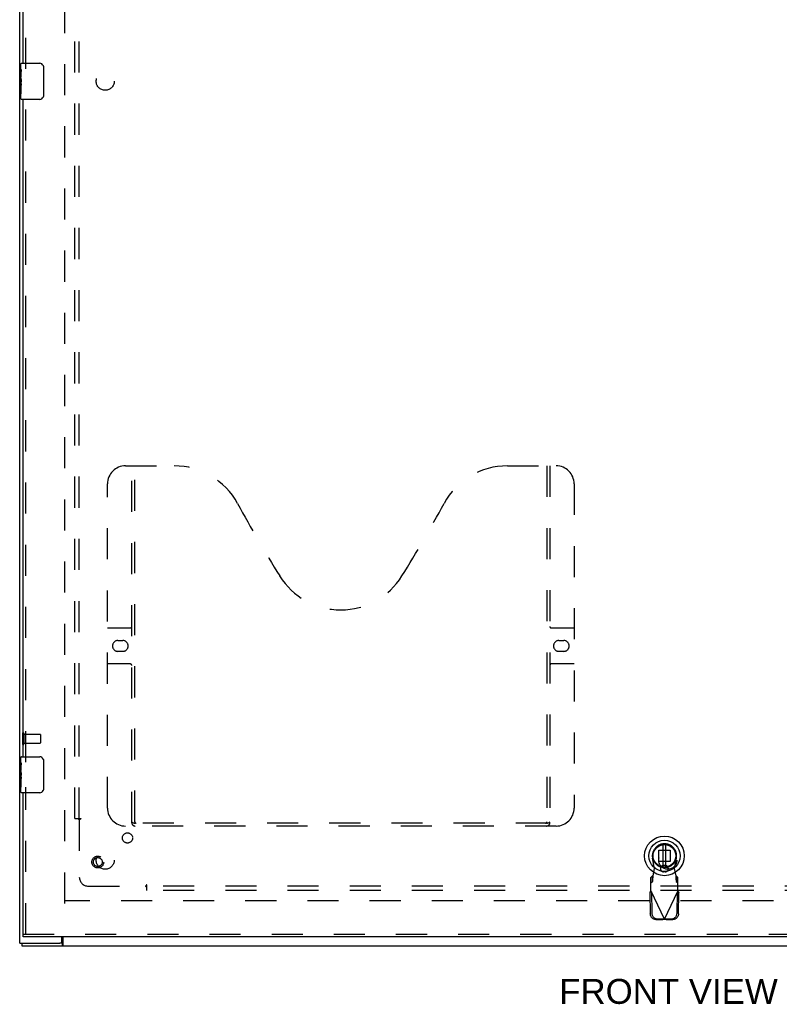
# Model space of a CAD drawing. Header units: inches. Extents: x 0 to 157, y 0 to 102.
# Tile 3 of 9: x 37 to 58, y 27 to 54. Entities that reach past the tile are written whole.
import ezdxf

# ---------------------------------------------------------------- set-up
doc = ezdxf.new("R2010")
doc.units = ezdxf.units.IN
doc.header["$LTSCALE"] = 8.630769
doc.header["$MEASUREMENT"] = 0
doc.linetypes.add('HIDDEN', pattern=[0.2, 0.1, -0.1])
doc.layers.get('0').update_dxf_attribs({"linetype": 'CONTINUOUS'})
for name, color, linetype in [('DEFAULT_2', 8, 'HIDDEN'), ('DIMENSIONS', 7, 'CONTINUOUS'), ('DOOR_ASSEMBLY', 7, 'CONTINUOUS'), ('SUBPANEL', 7, 'CONTINUOUS')]:
    doc.layers.add(name, color=color, linetype=linetype)
doc.styles.get("Standard").update_dxf_attribs({"font": 'arial.ttf'})

msp = doc.modelspace()

# ---------------------------------------------------------------- linework, layer by layer
at = {"color": 3, "linetype": 'Continuous'}
for p, q in [((36.591, 28.481), (36.591, 76.331)), ((36.591, 28.481), (37.706, 28.481)), ((37.766, 28.541), (37.766, 28.656)), ((37.793, 28.656), (37.793, 28.437)), ((36.654, 28.406), (72.528, 28.406))]:
    msp.add_line(p, q, dxfattribs=at)
at = {"color": 7, "linetype": 'Continuous'}
for p, q in [((36.654, 28.481), (36.654, 28.406)), ((37.768, 28.481), (37.706, 28.481)), ((37.768, 28.481), (37.768, 28.406))]:
    msp.add_line(p, q, dxfattribs=at)
for points in [[(37.777, 28.485), (37.776, 28.484), (37.774, 28.484), (37.773, 28.483), (37.772, 28.482), (37.771, 28.481), (37.77, 28.481), (37.769, 28.481), (37.768, 28.481)], [(37.793, 28.492), (37.792, 28.492), (37.791, 28.492), (37.79, 28.492), (37.789, 28.492), (37.787, 28.492), (37.786, 28.492), (37.785, 28.491), (37.784, 28.491), (37.782, 28.49), (37.781, 28.489), (37.78, 28.488), (37.779, 28.487), (37.777, 28.485)]]:
    msp.add_lwpolyline(points, dxfattribs=at)
at = {"color": 3, "linetype": 'Continuous'}
msp.add_lwpolyline([(37.793, 28.437), (37.792, 28.435), (37.79, 28.433), (37.789, 28.431), (37.788, 28.429), (37.786, 28.427), (37.785, 28.425), (37.784, 28.422), (37.783, 28.42), (37.781, 28.418), (37.78, 28.416), (37.779, 28.414), (37.778, 28.412), (37.776, 28.41), (37.775, 28.409), (37.773, 28.408), (37.772, 28.407), (37.771, 28.406), (37.77, 28.406), (37.769, 28.406), (37.768, 28.406)], dxfattribs=at)
msp.add_arc((37.706, 28.541), 0.06, 270, 360, dxfattribs=at)
at = {"layer": 'DEFAULT_2', "color": 8, "linetype": 'HIDDEN'}
for p, q in [((37.841, 29.581), (37.841, 75.231)), ((36.666, 34.298), (36.666, 34.014)), ((36.709, 34.298), (36.709, 34.014)), ((36.709, 34.28), (37.156, 34.28)), ((37.166, 34.27), (37.166, 34.042)), ((36.709, 34.032), (37.156, 34.032)), ((71.339, 29.656), (37.843, 29.656))]:
    msp.add_line(p, q, dxfattribs=at)
for centre, radius, start, end in [((36.687, 34.298), 0.0215, 0, 180), ((37.156, 34.27), 0.01, 0, 90), ((36.687, 34.014), 0.0215, 180, 360), ((37.156, 34.042), 0.01, 270, 360)]:
    msp.add_arc(centre, radius, start, end, dxfattribs=at)
at = {"layer": 'DOOR_ASSEMBLY', "color": 3, "linetype": 'Continuous'}
for p, q in [((36.685, 52.906), (36.685, 71.156)), ((36.685, 33.656), (36.685, 51.906)), ((36.685, 28.731), (36.685, 32.656)), ((72.31, 28.656), (36.685, 28.656))]:
    msp.add_line(p, q, dxfattribs=at)
at = {"layer": 'DOOR_ASSEMBLY', "color": 8, "linetype": 'HIDDEN'}
for p, q in [((36.76, 52.751), (36.76, 71.311)), ((36.76, 33.501), (36.76, 52.061)), ((39.53, 41.731), (40.885, 41.731)), ((39.705, 31.821), (39.705, 41.731)), ((39.785, 31.851), (39.785, 41.731)), ((50.135, 41.731), (51.49, 41.731)), ((51.235, 41.731), (51.235, 31.851)), ((51.315, 41.731), (51.315, 31.821)), ((39.03, 32.231), (39.03, 41.231)), ((51.99, 41.231), (51.99, 32.231)), ((39.03, 37.231), (39.665, 37.231)), ((51.355, 37.231), (51.99, 37.231)), ((39.317, 36.881), (39.454, 36.881)), ((51.567, 36.881), (51.704, 36.881)), ((39.454, 36.581), (39.317, 36.581)), ((51.704, 36.581), (51.567, 36.581)), ((39.665, 36.231), (39.03, 36.231)), ((51.99, 36.231), (51.355, 36.231)), ((36.76, 28.731), (36.76, 32.811)), ((51.49, 31.731), (39.53, 31.731)), ((51.232, 31.811), (39.789, 31.811)), ((54.338, 31.062), (54.657, 31.062)), ((54.338, 30.743), (54.338, 31.062)), ((54.657, 31.062), (54.657, 30.743)), ((54.222, 30.548), (54.169, 30.843)), ((54.657, 30.743), (54.338, 30.743)), ((54.521, 30.635), (54.474, 30.635)), ((54.827, 30.843), (54.773, 30.548)), ((54.17, 30.348), (54.124, 30.306)), ((54.17, 30.193), (54.17, 30.348)), ((54.184, 30.352), (54.222, 30.548)), ((54.521, 30.462), (54.474, 30.462)), ((54.773, 30.548), (54.811, 30.352)), ((54.811, 30.352), (54.813, 30.32)), ((54.872, 30.306), (54.826, 30.348)), ((54.826, 30.348), (54.826, 30.193)), ((54.124, 29.932), (54.124, 30.306)), ((54.124, 30.151), (54.17, 30.193)), ((54.826, 30.193), (54.872, 30.151)), ((54.872, 29.932), (54.872, 30.306)), ((54.096, 29.884), (54.137, 29.904)), ((54.096, 29.884), (54.106, 29.294)), ((54.114, 29.916), (54.124, 29.932)), ((54.124, 29.932), (54.498, 29.145)), ((54.137, 29.904), (54.147, 29.314)), ((54.498, 29.145), (54.872, 29.932)), ((54.848, 29.314), (54.858, 29.904)), ((54.858, 29.904), (54.9, 29.884)), ((54.89, 29.294), (54.9, 29.884)), ((54.26, 29.135), (54.453, 29.132)), ((54.302, 29.155), (54.495, 29.151)), ((54.495, 29.151), (54.453, 29.132)), ((54.498, 29.145), (54.483, 29.14)), ((54.513, 29.14), (54.498, 29.145)), ((54.501, 29.151), (54.694, 29.155)), ((54.542, 29.132), (54.501, 29.151)), ((54.528, 29.136), (54.513, 29.14)), ((54.542, 29.132), (54.528, 29.136)), ((54.542, 29.132), (54.735, 29.135)), ((36.685, 28.731), (72.31, 28.731))]:
    msp.add_line(p, q, dxfattribs=at)
at = {"layer": 'DOOR_ASSEMBLY', "color": 7, "linetype": 'Continuous'}
for p, q in [((36.625, 52.747), (36.625, 52.891)), ((36.64, 52.906), (37.15, 52.906)), ((37.25, 52.806), (37.25, 52.006)), ((36.625, 52.491), (36.625, 52.744)), ((36.634, 52.689), (36.625, 52.689)), ((36.625, 52.521), (36.635, 52.521)), ((36.625, 51.921), (36.625, 52.488)), ((36.635, 52.521), (36.635, 52.678)), ((36.628, 52.458), (36.625, 52.458)), ((36.625, 52.326), (36.635, 52.326)), ((36.625, 52.29), (36.635, 52.29)), ((36.625, 52.227), (36.635, 52.227)), ((36.635, 52.337), (36.635, 52.39)), ((36.635, 52.06), (36.635, 52.29)), ((36.625, 52.06), (36.635, 52.06)), ((37.15, 51.906), (36.64, 51.906)), ((36.625, 33.497), (36.625, 33.641)), ((36.64, 33.656), (37.15, 33.656)), ((36.625, 33.241), (36.625, 33.494)), ((36.634, 33.439), (36.625, 33.439)), ((36.635, 33.271), (36.635, 33.428)), ((37.25, 33.556), (37.25, 32.756)), ((36.625, 33.271), (36.635, 33.271)), ((36.625, 32.671), (36.625, 33.238)), ((36.628, 33.208), (36.625, 33.208)), ((36.625, 33.076), (36.635, 33.076)), ((36.635, 33.087), (36.635, 33.14)), ((36.625, 33.04), (36.635, 33.04)), ((36.625, 32.977), (36.635, 32.977)), ((36.625, 32.81), (36.635, 32.81)), ((36.635, 32.81), (36.635, 33.04)), ((37.15, 32.656), (36.64, 32.656)), ((54.458, 31.215), (54.458, 30.59)), ((54.537, 30.59), (54.537, 31.215)), ((36.685, 28.656), (36.685, 28.731))]:
    msp.add_line(p, q, dxfattribs=at)
for points in [[(37.244, 52.842), (37.246, 52.836), (37.247, 52.83), (37.249, 52.824), (37.249, 52.818), (37.25, 52.812), (37.25, 52.806)], [(36.625, 52.747), (36.626, 52.743), (36.626, 52.739), (36.627, 52.734), (36.628, 52.728), (36.629, 52.721), (36.631, 52.713), (36.632, 52.705), (36.633, 52.696)], [(36.625, 52.491), (36.626, 52.484), (36.626, 52.476), (36.627, 52.468), (36.628, 52.459)], [(36.633, 52.696), (36.634, 52.687), (36.635, 52.678)], [(36.628, 52.459), (36.631, 52.432), (36.633, 52.423), (36.633, 52.414), (36.634, 52.406), (36.635, 52.398), (36.635, 52.39)], [(36.635, 52.337), (36.635, 52.331), (36.635, 52.325), (36.634, 52.319), (36.633, 52.313), (36.633, 52.307), (36.632, 52.301)], [(37.25, 52.006), (37.25, 52), (37.249, 51.993), (37.249, 51.987), (37.247, 51.981), (37.246, 51.975), (37.244, 51.97)], [(36.625, 33.497), (36.626, 33.493), (36.626, 33.489), (36.627, 33.484), (36.628, 33.478), (36.629, 33.471), (36.631, 33.463), (36.632, 33.455), (36.633, 33.446)], [(36.633, 33.446), (36.634, 33.437), (36.635, 33.428)], [(37.244, 33.592), (37.246, 33.586), (37.247, 33.58), (37.249, 33.574), (37.249, 33.568), (37.25, 33.562), (37.25, 33.556)], [(36.625, 33.241), (36.626, 33.234), (36.626, 33.226), (36.627, 33.218), (36.628, 33.209)], [(36.628, 33.209), (36.631, 33.182), (36.633, 33.173), (36.633, 33.164), (36.634, 33.156), (36.635, 33.148), (36.635, 33.14)], [(36.635, 33.087), (36.635, 33.081), (36.635, 33.075), (36.634, 33.069), (36.633, 33.063), (36.633, 33.057), (36.632, 33.051)], [(37.25, 32.756), (37.25, 32.75), (37.249, 32.743), (37.249, 32.737), (37.247, 32.731), (37.246, 32.725), (37.244, 32.72)]]:
    msp.add_lwpolyline(points, dxfattribs=at)
at = {"layer": 'DOOR_ASSEMBLY', "color": 8, "linetype": 'HIDDEN'}
for points in [[(39.695, 31.851), (39.711, 31.84), (39.727, 31.831), (39.743, 31.822), (39.759, 31.816), (39.774, 31.812), (39.789, 31.811)], [(51.232, 31.811), (51.247, 31.812), (51.262, 31.816), (51.277, 31.822), (51.293, 31.831), (51.309, 31.84), (51.325, 31.851)], [(54.17, 30.193), (54.171, 30.196), (54.172, 30.201), (54.173, 30.208), (54.174, 30.216), (54.175, 30.225), (54.176, 30.236), (54.177, 30.248), (54.178, 30.261), (54.179, 30.274), (54.18, 30.289), (54.181, 30.304), (54.182, 30.32), (54.184, 30.352)], [(54.184, 30.352), (54.182, 30.351), (54.18, 30.35), (54.177, 30.349), (54.175, 30.348), (54.172, 30.348), (54.17, 30.348)], [(54.826, 30.348), (54.823, 30.348), (54.821, 30.348), (54.819, 30.349), (54.816, 30.35), (54.814, 30.351), (54.811, 30.352)], [(54.813, 30.32), (54.814, 30.304), (54.815, 30.289), (54.816, 30.274), (54.817, 30.261), (54.819, 30.248), (54.82, 30.236), (54.821, 30.225), (54.822, 30.216), (54.823, 30.208), (54.824, 30.201), (54.825, 30.196), (54.826, 30.193)], [(54.096, 29.884), (54.1, 29.892), (54.105, 29.9), (54.11, 29.908), (54.114, 29.916)], [(54.872, 29.932), (54.881, 29.916), (54.886, 29.908), (54.891, 29.9), (54.895, 29.892), (54.9, 29.884)], [(54.26, 29.135), (54.245, 29.136), (54.231, 29.138), (54.216, 29.142), (54.202, 29.148), (54.188, 29.155), (54.175, 29.163), (54.163, 29.172), (54.152, 29.183), (54.142, 29.194), (54.133, 29.207), (54.125, 29.22), (54.118, 29.234), (54.113, 29.248), (54.109, 29.263), (54.107, 29.278), (54.106, 29.294)], [(54.147, 29.314), (54.148, 29.298), (54.151, 29.283), (54.155, 29.268), (54.16, 29.254), (54.167, 29.24), (54.174, 29.226), (54.184, 29.214), (54.194, 29.202), (54.205, 29.192), (54.217, 29.183), (54.23, 29.174), (54.243, 29.168), (54.258, 29.162), (54.272, 29.158), (54.287, 29.156), (54.302, 29.155)], [(54.694, 29.155), (54.709, 29.156), (54.724, 29.158), (54.738, 29.162), (54.752, 29.168), (54.766, 29.174), (54.779, 29.183), (54.791, 29.192), (54.802, 29.202), (54.812, 29.214), (54.821, 29.226), (54.829, 29.24), (54.836, 29.254), (54.841, 29.268), (54.845, 29.283), (54.847, 29.298), (54.848, 29.314)], [(54.89, 29.294), (54.889, 29.278), (54.886, 29.263), (54.883, 29.248), (54.877, 29.234), (54.871, 29.22), (54.863, 29.207), (54.854, 29.194), (54.844, 29.183), (54.832, 29.172), (54.82, 29.163), (54.807, 29.155), (54.794, 29.148), (54.78, 29.142), (54.765, 29.138), (54.75, 29.136), (54.735, 29.135)], [(54.483, 29.14), (54.468, 29.136), (54.46, 29.134), (54.453, 29.132)]]:
    msp.add_lwpolyline(points, dxfattribs=at)
at = {"layer": 'DOOR_ASSEMBLY', "color": 7, "linetype": 'Continuous'}
for radius in [0.551, 0.433, 0.329, 0.317, 0.315]:
    msp.add_circle((54.498, 30.903), radius, dxfattribs=at)
at = {"layer": 'DOOR_ASSEMBLY', "color": 8, "linetype": 'HIDDEN'}
for radius in [0.164, 0.124]:
    msp.add_circle((38.76, 30.731), radius, dxfattribs=at)
at = {"layer": 'DOOR_ASSEMBLY', "color": 7, "linetype": 'Continuous'}
for centre, radius, start, end in [((36.64, 52.891), 0.015, 90, 180), ((37.15, 52.806), 0.1, 21.1999, 90), ((37.15, 52.006), 0.1, 270, 338.7946), ((36.64, 51.921), 0.015, 180, 270), ((36.64, 33.641), 0.015, 90, 180), ((37.15, 33.556), 0.1, 21.1999, 90), ((36.64, 32.671), 0.015, 180, 270), ((37.15, 32.756), 0.1, 270, 338.7946)]:
    msp.add_arc(centre, radius, start, end, dxfattribs=at)
at = {"layer": 'DOOR_ASSEMBLY', "color": 8, "linetype": 'HIDDEN'}
for centre, radius, start, end in [((39.53, 41.231), 0.5, 90, 180), ((40.885, 39.731), 2, 28.4813, 90), ((50.135, 39.731), 2, 90, 151.5187), ((51.49, 41.231), 0.5, 0, 90), ((77.193, 59.429), 39.307, 208.4813, 211.8705), ((13.827, 59.429), 39.307, 328.1295, 331.5187), ((45.51, 39.731), 2, 211.8705, 328.1295), ((39.665, 37.271), 0.04, 270, 360), ((51.355, 37.271), 0.04, 180, 270), ((39.317, 36.731), 0.15, 90, 270), ((39.454, 36.731), 0.15, 270, 90), ((51.567, 36.731), 0.15, 90, 270), ((51.704, 36.731), 0.15, 270, 90), ((39.665, 36.191), 0.04, 0, 90), ((51.355, 36.191), 0.04, 90, 180), ((39.53, 32.231), 0.5, 180, 270), ((51.49, 32.231), 0.5, 270, 360), ((39.795, 31.821), 0.09, 180, 270), ((39.825, 31.851), 0.04, 180, 270), ((51.195, 31.851), 0.04, 270, 360), ((51.225, 31.821), 0.09, 270, 360), ((54.498, 30.903), 0.335, 349.673, 190.327), ((54.474, 30.548), 0.0866, 90, 270), ((54.521, 30.548), 0.0866, 270, 90)]:
    msp.add_arc(centre, radius, start, end, dxfattribs=at)
at = {"layer": 'DOOR_ASSEMBLY', "color": 7, "linetype": 'Continuous'}
for centre, start_param, end_param in [((36.825, 52.324), 3.141593, 3.403409), ((36.825, 33.074), -3.141593, -2.879776)]:
    msp.add_ellipse(centre, major_axis=(0.2, 0), ratio=0.432808, start_param=start_param, end_param=end_param, dxfattribs=at)
at = {"layer": 'SUBPANEL', "color": 8, "linetype": 'HIDDEN'}
for p, q in [((38.122, 31.937), (38.122, 72.875)), ((38.247, 31.937), (38.247, 72.875)), ((38.122, 31.937), (38.209, 31.937)), ((38.209, 31.937), (38.288, 31.937)), ((38.228, 31.92), (38.233, 31.916)), ((38.233, 31.916), (38.236, 31.912)), ((38.247, 31.902), (38.247, 30.312)), ((38.267, 31.915), (38.261, 31.911)), ((40.122, 30.024), (40.122, 30.103)), ((38.497, 30.062), (40.087, 30.062)), ((69.06, 30.062), (40.122, 30.062)), ((40.122, 29.937), (40.122, 30.024)), ((69.06, 29.937), (40.122, 29.937))]:
    msp.add_line(p, q, dxfattribs=at)
for points in [[(38.209, 31.937), (38.211, 31.936), (38.212, 31.934), (38.214, 31.933), (38.216, 31.931), (38.218, 31.93), (38.22, 31.928), (38.221, 31.927), (38.223, 31.926), (38.224, 31.924), (38.226, 31.923), (38.227, 31.921), (38.228, 31.92)], [(38.236, 31.912), (38.238, 31.911), (38.239, 31.909), (38.241, 31.907), (38.243, 31.906), (38.244, 31.904), (38.246, 31.903), (38.247, 31.902)], [(38.261, 31.911), (38.258, 31.91), (38.256, 31.908), (38.254, 31.907), (38.252, 31.906), (38.25, 31.904), (38.249, 31.903), (38.247, 31.902)], [(38.288, 31.937), (38.287, 31.935), (38.287, 31.934), (38.286, 31.932), (38.285, 31.931), (38.284, 31.929), (38.283, 31.928), (38.282, 31.927), (38.281, 31.925), (38.279, 31.924), (38.278, 31.922), (38.276, 31.921), (38.275, 31.92), (38.273, 31.919), (38.271, 31.917), (38.269, 31.916), (38.267, 31.915)], [(40.096, 30.075), (40.095, 30.073), (40.093, 30.071), (40.092, 30.069), (40.091, 30.067), (40.089, 30.065), (40.088, 30.064), (40.087, 30.062)], [(40.122, 30.103), (40.12, 30.102), (40.119, 30.102), (40.117, 30.101), (40.116, 30.1), (40.115, 30.099), (40.113, 30.098), (40.112, 30.097), (40.11, 30.096), (40.109, 30.094), (40.107, 30.093), (40.106, 30.091), (40.105, 30.089), (40.104, 30.088), (40.102, 30.086), (40.101, 30.084), (40.1, 30.082), (40.096, 30.075)], [(40.104, 30.045), (40.099, 30.049), (40.097, 30.051), (40.096, 30.053), (40.094, 30.054), (40.092, 30.056), (40.091, 30.058), (40.089, 30.059), (40.088, 30.061), (40.087, 30.062)], [(40.122, 30.024), (40.121, 30.025), (40.119, 30.027), (40.118, 30.029), (40.116, 30.031), (40.115, 30.033), (40.114, 30.034), (40.112, 30.036), (40.111, 30.038), (40.109, 30.039), (40.108, 30.041), (40.107, 30.042), (40.105, 30.043), (40.104, 30.045)]]:
    msp.add_lwpolyline(points, dxfattribs=at)
for centre, radius in [((38.966, 52.406), 0.25), ((39.585, 31.4), 0.141), ((38.966, 30.781), 0.25), ((54.591, 30.781), 0.25)]:
    msp.add_circle(centre, radius, dxfattribs=at)
msp.add_arc((38.497, 30.312), 0.25, 180, 270, dxfattribs=at)

# ---------------------------------------------------------------- texts
at = {"layer": 'DIMENSIONS', "color": 2, "linetype": 'Continuous', "insert": (54.611, 27.487), "char_height": 0.6923, "width": 6.05834, "attachment_point": 2, "line_spacing_factor": 0.9}
msp.add_mtext('FRONT VIEW', dxfattribs=at)

doc.saveas('drawing.dxf')
